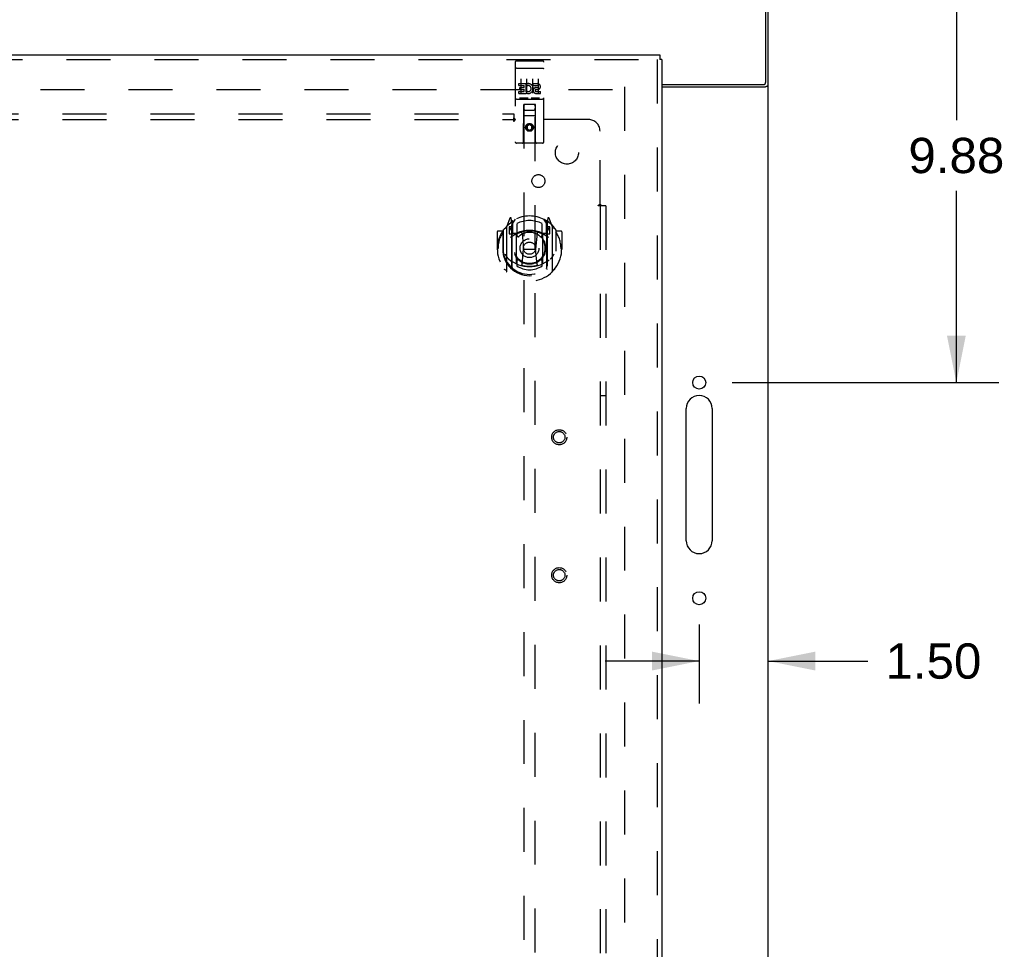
# Model space of a CAD drawing. Header units: inches. Extents: x 0 to 174, y 0 to 112.
# Tile 5 of 14: x 71 to 92, y 54 to 74. Entities that reach past the tile are written whole.
import ezdxf

# ---------------------------------------------------------------- set-up
doc = ezdxf.new("R2010")
doc.units = ezdxf.units.IN
doc.header["$LTSCALE"] = 9.560375
doc.header["$MEASUREMENT"] = 0
doc.linetypes.add('HIDDEN', pattern=[0.2, 0.1, -0.1])
doc.layers.get('0').update_dxf_attribs({"linetype": 'CONTINUOUS'})
for name, color, linetype in [('DEFAULT_2', 8, 'HIDDEN'), ('DIMENSIONS', 7, 'CONTINUOUS'), ('DOOR_ASSEMBLY', 7, 'CONTINUOUS'), ('SUBPANEL', 7, 'CONTINUOUS')]:
    doc.layers.add(name, color=color, linetype=linetype)
doc.styles.get("Standard").update_dxf_attribs({"font": 'arial.ttf'})
doc.dimstyles.new('DIMSTYLE_1', dxfattribs={"dimtxt": 0.766875, "dimasz": 1.0225, "dimexe": 0.09, "dimexo": 0.07, "dimgap": 0.0375, "dimtad": 0, "dimtih": 1, "dimtoh": 1, "dimzin": 4, "dimdsep": 46, "dimtxsty": 'Standard', "dimblk": '_FILLED', "dimblk1": '_FILLED', "dimblk2": '_FILLED', "dimcen": 0.09, "dimadec": 3, "dimazin": 1, "dimtfac": 1, "dimtdec": 3, "dimtofl": 0, "dimtmove": 0, "dimatfit": 3, "dimldrblk": '_FILLED', "dimfxl": 0, "dimtolj": 1, "dimtzin": 4, "dimarcsym": 0})

# ---------------------------------------------------------------- blocks, each defined once
blk = doc.blocks.new('_FILLED')
at = {"color": 0, "linetype": 'ByBlock'}
blk.add_solid([(0, 0), (-1, 0.2), (-1, -0.2)], dxfattribs=at)
blk = doc.blocks.new('*D9')
at = {"layer": 'DIMENSIONS', "color": 2, "linetype": 'Continuous'}
for p, q in [((87.543, 76.104), (91.947, 76.104)), ((91.027, 76.104), (91.027, 71.934)), ((91.027, 66.229), (91.027, 70.4)), ((86.155, 66.229), (91.947, 66.229))]:
    blk.add_line(p, q, dxfattribs=at)
at = {"layer": 'DIMENSIONS', "color": 2, "linetype": 'Continuous', "xscale": 1.0225, "yscale": 1.0225, "zscale": 1.0225}
for p, rotation in [((91.027, 76.104), 90), ((91.027, 66.229), 270)]:
    blk.add_blockref('_FILLED', p, dxfattribs=dict(at, rotation=rotation))
at = {"layer": 'DIMENSIONS', "color": 2, "linetype": 'Continuous', "insert": (91.027, 71.55), "char_height": 0.7669, "width": 2.08396, "attachment_point": 2, "line_spacing_factor": 0.9}
blk.add_mtext('9.88', dxfattribs=at)
blk = doc.blocks.new('*D10')
at = {"layer": 'DIMENSIONS', "color": 2, "linetype": 'Continuous'}
for p, q in [((85.439, 60.966), (85.439, 59.254)), ((85.439, 60.174), (83.394, 60.174)), ((86.939, 60.174), (89.102, 60.174))]:
    blk.add_line(p, q, dxfattribs=at)
at = {"layer": 'DIMENSIONS', "color": 2, "linetype": 'Continuous', "xscale": 1.0225, "yscale": 1.0225, "zscale": 1.0225}
blk.add_blockref('_FILLED', (85.439, 60.174), dxfattribs=at)
at = {"layer": 'DIMENSIONS', "color": 2, "linetype": 'Continuous', "xscale": 1.0225, "yscale": 1.0225, "zscale": 1.0225, "rotation": 180}
blk.add_blockref('_FILLED', (86.939, 60.174), dxfattribs=at)
at = {"layer": 'DIMENSIONS', "color": 2, "linetype": 'Continuous', "insert": (89.486, 60.558), "char_height": 0.7669, "width": 2.08396, "attachment_point": 1, "line_spacing_factor": 0.9}
blk.add_mtext('1.50', dxfattribs=at)

msp = doc.modelspace()

# ---------------------------------------------------------------- linework, layer by layer
at = {"color": 3, "linetype": 'Continuous'}
for p, q in [((86.887, 72.768), (86.887, 76.104)), ((86.939, 8.208), (86.939, 76)), ((84.626, 72.708), (86.827, 72.708)), ((84.626, 72.656), (86.869, 72.656)), ((86.893, 72.667), (86.904, 72.671)), ((85.158, 62.791), (85.158, 65.666)), ((85.72, 65.666), (85.72, 62.791))]:
    msp.add_line(p, q, dxfattribs=at)
for points in [[(86.869, 72.656), (86.871, 72.658), (86.873, 72.659), (86.876, 72.661), (86.879, 72.662), (86.882, 72.663), (86.885, 72.665), (86.889, 72.666), (86.893, 72.667)], [(86.904, 72.671), (86.908, 72.672), (86.911, 72.674), (86.915, 72.675), (86.918, 72.676), (86.921, 72.678), (86.924, 72.679), (86.926, 72.68), (86.929, 72.682), (86.931, 72.683), (86.933, 72.685), (86.934, 72.687), (86.936, 72.688), (86.937, 72.69), (86.938, 72.691), (86.938, 72.693), (86.939, 72.695), (86.939, 72.697)]]:
    msp.add_lwpolyline(points, dxfattribs=at)
for centre in [(85.439, 66.229), (85.439, 61.541)]:
    msp.add_circle(centre, 0.141, dxfattribs=at)
for centre, radius, start, end in [((86.827, 72.768), 0.06, 270, 360), ((85.439, 65.666), 0.281, 0, 180), ((85.439, 62.791), 0.281, 180, 360)]:
    msp.add_arc(centre, radius, start, end, dxfattribs=at)
at = {"layer": 'DEFAULT_2', "color": 8, "linetype": 'HIDDEN'}
for p, q in [((55.828, 72.604), (83.8, 72.604)), ((83.814, 72.656), (83.814, 11.552))]:
    msp.add_line(p, q, dxfattribs=at)
at = {"layer": 'DOOR_ASSEMBLY', "color": 3, "linetype": 'Continuous'}
for p, q in [((54.481, 73.354), (84.584, 73.354)), ((84.626, 73.25), (84.626, 10.958))]:
    msp.add_line(p, q, dxfattribs=at)
at = {"layer": 'DOOR_ASSEMBLY', "color": 8, "linetype": 'HIDDEN'}
for p, q in [((54.481, 73.25), (84.584, 73.25)), ((81.439, 73.192), (81.439, 71.467)), ((81.469, 73.222), (82.034, 73.222)), ((82.064, 71.467), (82.064, 73.192)), ((84.522, 73.25), (84.522, 10.958)), ((81.455, 73.063), (81.455, 73.063)), ((81.456, 73.063), (81.455, 73.063)), ((81.457, 73.063), (81.456, 73.063)), ((81.458, 73.063), (81.457, 73.063)), ((81.458, 73.063), (81.458, 73.063)), ((81.459, 73.063), (81.458, 73.063)), ((81.46, 73.063), (81.459, 73.063)), ((81.461, 73.064), (81.46, 73.063)), ((81.463, 73.064), (81.462, 73.064)), ((81.464, 73.064), (81.463, 73.064)), ((81.465, 73.064), (81.464, 73.064)), ((81.465, 73.064), (81.465, 73.064)), ((81.466, 73.064), (81.465, 73.064)), ((81.467, 73.064), (81.466, 73.064)), ((81.468, 73.064), (81.467, 73.064)), ((81.469, 73.064), (81.468, 73.064)), ((81.469, 73.064), (82.034, 73.064)), ((82.034, 73.064), (82.035, 73.064)), ((82.035, 73.064), (82.036, 73.064)), ((82.036, 73.064), (82.037, 73.064)), ((82.037, 73.064), (82.038, 73.064)), ((82.038, 73.064), (82.038, 73.064)), ((82.038, 73.064), (82.039, 73.064)), ((82.039, 73.064), (82.04, 73.064)), ((82.04, 73.064), (82.041, 73.064)), ((82.041, 73.064), (82.042, 73.064)), ((82.042, 73.064), (82.043, 73.063)), ((82.043, 73.063), (82.043, 73.063)), ((82.043, 73.063), (82.044, 73.063)), ((82.044, 73.063), (82.045, 73.063)), ((82.045, 73.063), (82.046, 73.063)), ((82.046, 73.063), (82.046, 73.063)), ((82.046, 73.063), (82.047, 73.063)), ((81.564, 72.831), (81.564, 72.525)), ((81.689, 72.831), (81.689, 72.525)), ((81.814, 72.831), (81.814, 72.525)), ((81.939, 72.831), (81.939, 72.525)), ((81.519, 72.687), (81.519, 72.729)), ((81.519, 72.729), (81.676, 72.729)), ((81.519, 72.687), (81.633, 72.687)), ((81.519, 72.516), (81.519, 72.558)), ((81.519, 72.558), (81.633, 72.558)), ((81.541, 72.602), (81.541, 72.644)), ((81.541, 72.644), (81.633, 72.644)), ((81.541, 72.602), (81.633, 72.602)), ((81.633, 72.644), (81.633, 72.687)), ((81.633, 72.558), (81.633, 72.602)), ((81.676, 72.551), (81.676, 72.729)), ((81.676, 72.551), (81.689, 72.57)), ((81.7, 72.681), (81.683, 72.72)), ((81.832, 72.687), (81.832, 72.729)), ((81.832, 72.729), (81.924, 72.729)), ((81.832, 72.687), (81.924, 72.687)), ((81.892, 72.602), (81.938, 72.602)), ((81.896, 72.643), (81.924, 72.643)), ((81.896, 72.558), (81.988, 72.558)), ((81.988, 72.516), (81.988, 72.558)), ((81.469, 72.394), (82.034, 72.394)), ((81.519, 72.516), (81.676, 72.516)), ((81.676, 72.516), (81.676, 72.528)), ((81.679, 72.526), (81.676, 72.528)), ((81.896, 72.516), (81.988, 72.516)), ((81.621, 71.467), (81.625, 72.277)), ((81.626, 72.277), (81.625, 72.277)), ((81.626, 72.277), (81.626, 44.275)), ((81.876, 72.277), (81.626, 72.277)), ((81.666, 72.152), (81.836, 72.152)), ((81.876, 44.275), (81.876, 72.277)), ((81.878, 72.277), (81.876, 72.277)), ((81.881, 71.467), (81.878, 72.277)), ((81.879, 72.027), (81.624, 72.027)), ((81.751, 71.849), (81.689, 71.813)), ((81.689, 71.813), (81.689, 71.74)), ((81.689, 71.813), (81.699, 71.807)), ((81.689, 71.74), (81.699, 71.746)), ((81.689, 71.74), (81.751, 71.704)), ((81.751, 71.837), (81.699, 71.807)), ((81.699, 71.807), (81.699, 71.746)), ((81.699, 71.746), (81.751, 71.716)), ((81.751, 71.849), (81.751, 71.837)), ((81.814, 71.813), (81.751, 71.849)), ((81.804, 71.807), (81.751, 71.837)), ((81.751, 71.716), (81.804, 71.746)), ((81.751, 71.704), (81.814, 71.74)), ((81.751, 71.704), (81.751, 71.716)), ((81.814, 71.813), (81.804, 71.807)), ((81.804, 71.746), (81.804, 71.807)), ((81.814, 71.74), (81.804, 71.746)), ((81.814, 71.74), (81.814, 71.813)), ((82.034, 71.437), (81.469, 71.437)), ((81.326, 69.803), (81.256, 69.627)), ((81.369, 69.719), (81.355, 69.8)), ((81.376, 69.672), (81.446, 69.781)), ((82.056, 69.781), (82.126, 69.672)), ((82.148, 69.8), (82.134, 69.719)), ((82.247, 69.627), (82.177, 69.803)), ((81.176, 69.544), (81.176, 69.086)), ((81.251, 69.617), (81.251, 68.649)), ((81.309, 69.612), (81.309, 69.462)), ((81.376, 69.612), (81.309, 69.612)), ((81.317, 69.604), (81.347, 69.558)), ((81.348, 69.723), (81.347, 69.722)), ((81.348, 69.723), (81.347, 69.722)), ((81.348, 69.723), (81.348, 69.723)), ((81.369, 68.703), (81.369, 69.719)), ((81.376, 68.728), (81.376, 69.731)), ((81.379, 69.706), (81.379, 69.499)), ((81.476, 69.684), (81.476, 69.431)), ((82.026, 69.431), (82.026, 69.684)), ((82.124, 69.499), (82.124, 69.706)), ((82.126, 68.728), (82.126, 69.731)), ((82.194, 69.612), (82.126, 69.612)), ((82.134, 69.719), (82.134, 68.703)), ((82.155, 69.722), (82.151, 69.726)), ((82.156, 69.558), (82.186, 69.604)), ((82.194, 69.462), (82.194, 69.612)), ((82.251, 68.649), (82.251, 69.617)), ((82.326, 69.544), (82.326, 69.086)), ((81.051, 69.506), (81.051, 69.133)), ((81.169, 69.521), (81.066, 69.521)), ((81.169, 69.521), (81.169, 69.133)), ((81.177, 69.506), (81.169, 69.521)), ((81.309, 69.462), (81.369, 69.462)), ((81.469, 69.461), (81.396, 69.461)), ((81.399, 69.479), (81.465, 69.479)), ((81.469, 68.82), (81.469, 69.451)), ((81.588, 69.477), (81.619, 69.133)), ((81.914, 69.477), (81.884, 69.133)), ((82.106, 69.461), (82.034, 69.461)), ((82.034, 69.451), (82.034, 68.82)), ((82.038, 69.479), (82.104, 69.479)), ((82.134, 69.462), (82.194, 69.462)), ((82.334, 69.521), (82.326, 69.506)), ((82.334, 69.133), (82.334, 69.521)), ((82.436, 69.521), (82.334, 69.521)), ((82.451, 69.506), (82.451, 69.133)), ((81.051, 69.133), (81.066, 69.133)), ((81.169, 69.133), (81.184, 69.133)), ((81.589, 68.794), (81.619, 69.133)), ((81.619, 69.133), (81.884, 69.133)), ((81.914, 68.794), (81.884, 69.133)), ((82.334, 69.133), (82.319, 69.133)), ((82.436, 69.133), (82.451, 69.133)), ((81.176, 69.086), (81.176, 69.083)), ((82.326, 69.086), (82.326, 69.083)), ((81.476, 68.87), (81.476, 68.767)), ((82.026, 68.767), (82.026, 68.87))]:
    msp.add_line(p, q, dxfattribs=at)
at = {"layer": 'DOOR_ASSEMBLY', "color": 7, "linetype": 'Continuous'}
for p in [(84.584, 73.354), (84.626, 73.25)]:
    msp.add_line(p, (84.584, 73.25), dxfattribs=at)
at = {"layer": 'DOOR_ASSEMBLY', "color": 8, "linetype": 'HIDDEN'}
for points in [[(81.455, 73.063), (81.454, 73.063), (81.454, 73.063), (81.454, 73.063), (81.453, 73.063), (81.453, 73.063), (81.452, 73.063), (81.452, 73.063), (81.452, 73.062), (81.451, 73.062), (81.451, 73.062), (81.451, 73.062), (81.45, 73.062), (81.45, 73.062), (81.45, 73.062), (81.449, 73.062), (81.449, 73.062), (81.449, 73.062), (81.449, 73.062), (81.448, 73.062), (81.448, 73.062), (81.448, 73.062), (81.447, 73.062), (81.447, 73.061), (81.447, 73.061), (81.446, 73.061), (81.446, 73.061), (81.446, 73.061), (81.446, 73.061), (81.445, 73.061), (81.445, 73.061), (81.445, 73.061), (81.445, 73.061), (81.444, 73.061), (81.444, 73.061), (81.444, 73.061), (81.444, 73.06), (81.443, 73.06), (81.443, 73.06), (81.443, 73.06), (81.443, 73.06), (81.443, 73.06), (81.442, 73.06), (81.442, 73.06), (81.442, 73.06), (81.442, 73.06), (81.442, 73.06), (81.441, 73.059), (81.441, 73.059), (81.441, 73.059), (81.441, 73.059), (81.441, 73.059), (81.441, 73.059), (81.44, 73.059), (81.44, 73.059), (81.44, 73.059), (81.44, 73.059), (81.44, 73.058), (81.44, 73.058), (81.44, 73.058), (81.44, 73.058), (81.44, 73.058), (81.439, 73.058), (81.439, 73.058), (81.439, 73.058), (81.439, 73.058), (81.439, 73.058), (81.439, 73.057), (81.439, 73.057), (81.439, 73.057), (81.439, 73.057), (81.439, 73.057), (81.439, 73.057), (81.439, 73.057), (81.439, 73.057), (81.439, 73.057), (81.439, 73.056), (81.439, 73.056)], [(81.462, 73.064), (81.462, 73.064), (81.461, 73.064)], [(82.047, 73.063), (82.048, 73.063), (82.048, 73.063), (82.049, 73.063), (82.049, 73.063), (82.049, 73.063), (82.05, 73.063), (82.05, 73.063), (82.05, 73.063), (82.051, 73.062), (82.051, 73.062), (82.052, 73.062), (82.052, 73.062), (82.052, 73.062), (82.053, 73.062), (82.053, 73.062), (82.053, 73.062), (82.053, 73.062), (82.054, 73.062), (82.054, 73.062), (82.054, 73.062), (82.055, 73.062), (82.055, 73.062), (82.055, 73.062), (82.056, 73.061), (82.056, 73.061), (82.056, 73.061), (82.056, 73.061), (82.057, 73.061), (82.057, 73.061), (82.057, 73.061), (82.058, 73.061), (82.058, 73.061), (82.058, 73.061), (82.058, 73.061), (82.059, 73.061), (82.059, 73.061), (82.059, 73.06), (82.059, 73.06), (82.059, 73.06), (82.06, 73.06), (82.06, 73.06), (82.06, 73.06), (82.06, 73.06), (82.06, 73.06), (82.061, 73.06), (82.061, 73.06), (82.061, 73.06), (82.061, 73.059), (82.061, 73.059), (82.062, 73.059), (82.062, 73.059), (82.062, 73.059), (82.062, 73.059), (82.062, 73.059), (82.062, 73.059), (82.062, 73.059), (82.063, 73.059), (82.063, 73.058), (82.063, 73.058), (82.063, 73.058), (82.063, 73.058), (82.063, 73.058), (82.063, 73.058), (82.063, 73.058), (82.063, 73.058), (82.063, 73.058), (82.063, 73.058), (82.064, 73.057), (82.064, 73.057), (82.064, 73.057), (82.064, 73.057), (82.064, 73.057), (82.064, 73.057), (82.064, 73.057), (82.064, 73.057), (82.064, 73.057), (82.064, 73.056), (82.064, 73.056)], [(81.712, 72.41), (81.54, 72.41), (81.54, 72.41), (81.54, 72.41), (81.54, 72.41), (81.539, 72.41), (81.539, 72.41), (81.539, 72.41), (81.539, 72.41), (81.539, 72.41), (81.538, 72.41), (81.538, 72.41), (81.538, 72.41), (81.538, 72.41), (81.538, 72.41), (81.538, 72.41), (81.537, 72.41), (81.537, 72.41), (81.537, 72.41), (81.537, 72.41), (81.537, 72.41), (81.537, 72.41), (81.536, 72.41), (81.536, 72.41), (81.536, 72.41), (81.536, 72.41), (81.536, 72.41), (81.536, 72.41), (81.536, 72.41), (81.536, 72.41), (81.535, 72.41), (81.535, 72.41), (81.535, 72.41), (81.535, 72.41), (81.535, 72.411), (81.535, 72.411), (81.535, 72.411), (81.535, 72.411), (81.535, 72.411), (81.534, 72.411), (81.534, 72.411), (81.534, 72.411), (81.534, 72.411), (81.534, 72.411), (81.534, 72.411), (81.534, 72.411), (81.534, 72.411)], [(81.719, 72.411), (81.719, 72.411), (81.719, 72.411), (81.719, 72.411), (81.718, 72.411), (81.718, 72.411), (81.718, 72.411), (81.718, 72.411), (81.718, 72.411), (81.718, 72.411), (81.718, 72.411), (81.718, 72.411), (81.718, 72.411), (81.718, 72.41), (81.717, 72.41), (81.717, 72.41), (81.717, 72.41), (81.717, 72.41), (81.717, 72.41), (81.717, 72.41), (81.717, 72.41), (81.717, 72.41), (81.716, 72.41), (81.716, 72.41), (81.716, 72.41), (81.716, 72.41), (81.716, 72.41), (81.716, 72.41), (81.716, 72.41), (81.715, 72.41), (81.715, 72.41), (81.715, 72.41), (81.715, 72.41), (81.715, 72.41), (81.715, 72.41), (81.714, 72.41), (81.714, 72.41), (81.714, 72.41), (81.714, 72.41), (81.714, 72.41), (81.713, 72.41), (81.713, 72.41), (81.713, 72.41), (81.713, 72.41), (81.713, 72.41), (81.712, 72.41), (81.712, 72.41)], [(81.962, 72.41), (81.79, 72.41), (81.79, 72.41), (81.79, 72.41), (81.79, 72.41), (81.789, 72.41), (81.789, 72.41), (81.789, 72.41), (81.789, 72.41), (81.789, 72.41), (81.788, 72.41), (81.788, 72.41), (81.788, 72.41), (81.788, 72.41), (81.788, 72.41), (81.788, 72.41), (81.787, 72.41), (81.787, 72.41), (81.787, 72.41), (81.787, 72.41), (81.787, 72.41), (81.787, 72.41), (81.786, 72.41), (81.786, 72.41), (81.786, 72.41), (81.786, 72.41), (81.786, 72.41), (81.786, 72.41), (81.786, 72.41), (81.786, 72.41), (81.785, 72.41), (81.785, 72.41), (81.785, 72.41), (81.785, 72.41), (81.785, 72.411), (81.785, 72.411), (81.785, 72.411), (81.785, 72.411), (81.785, 72.411), (81.784, 72.411), (81.784, 72.411), (81.784, 72.411), (81.784, 72.411), (81.784, 72.411), (81.784, 72.411), (81.784, 72.411), (81.784, 72.411)], [(81.969, 72.411), (81.969, 72.411), (81.969, 72.411), (81.969, 72.411), (81.968, 72.411), (81.968, 72.411), (81.968, 72.411), (81.968, 72.411), (81.968, 72.411), (81.968, 72.411), (81.968, 72.411), (81.968, 72.411), (81.968, 72.411), (81.968, 72.41), (81.967, 72.41), (81.967, 72.41), (81.967, 72.41), (81.967, 72.41), (81.967, 72.41), (81.967, 72.41), (81.967, 72.41), (81.967, 72.41), (81.966, 72.41), (81.966, 72.41), (81.966, 72.41), (81.966, 72.41), (81.966, 72.41), (81.966, 72.41), (81.966, 72.41), (81.965, 72.41), (81.965, 72.41), (81.965, 72.41), (81.965, 72.41), (81.965, 72.41), (81.965, 72.41), (81.964, 72.41), (81.964, 72.41), (81.964, 72.41), (81.964, 72.41), (81.964, 72.41), (81.963, 72.41), (81.963, 72.41), (81.963, 72.41), (81.963, 72.41), (81.963, 72.41), (81.962, 72.41), (81.962, 72.41)], [(81.206, 69.572), (81.207, 69.572), (81.207, 69.573), (81.208, 69.574), (81.209, 69.575), (81.209, 69.576), (81.21, 69.577), (81.211, 69.577), (81.212, 69.578), (81.212, 69.579), (81.213, 69.58), (81.214, 69.58), (81.215, 69.581), (81.216, 69.582), (81.216, 69.582), (81.217, 69.583), (81.218, 69.584), (81.219, 69.584), (81.22, 69.585), (81.22, 69.586), (81.221, 69.586), (81.222, 69.587), (81.223, 69.587), (81.224, 69.588), (81.225, 69.589), (81.226, 69.589), (81.226, 69.59), (81.227, 69.59), (81.228, 69.591), (81.229, 69.591), (81.23, 69.592), (81.231, 69.592), (81.232, 69.593), (81.233, 69.593), (81.234, 69.593)], [(82.269, 69.593), (82.27, 69.593), (82.271, 69.593), (82.272, 69.592), (82.273, 69.592), (82.273, 69.591), (82.274, 69.591), (82.275, 69.59), (82.276, 69.59), (82.277, 69.589), (82.278, 69.589), (82.279, 69.588), (82.28, 69.587), (82.281, 69.587), (82.281, 69.586), (82.282, 69.586), (82.283, 69.585), (82.284, 69.584), (82.285, 69.584), (82.285, 69.583), (82.286, 69.582), (82.287, 69.582), (82.288, 69.581), (82.289, 69.58), (82.289, 69.58), (82.29, 69.579), (82.291, 69.578), (82.292, 69.577), (82.292, 69.577), (82.293, 69.576), (82.294, 69.575), (82.295, 69.574), (82.295, 69.573), (82.296, 69.572), (82.297, 69.572)], [(81.219, 69.019), (81.222, 69.014), (81.225, 69.009), (81.228, 69.004), (81.231, 69), (81.234, 68.995), (81.236, 68.991), (81.239, 68.987), (81.242, 68.983), (81.244, 68.979), (81.247, 68.976), (81.249, 68.972), (81.251, 68.969), (81.254, 68.966), (81.256, 68.963), (81.258, 68.96), (81.261, 68.957), (81.263, 68.954), (81.265, 68.951), (81.267, 68.949), (81.269, 68.946), (81.271, 68.944), (81.273, 68.942), (81.275, 68.94), (81.277, 68.937), (81.279, 68.935), (81.281, 68.933), (81.282, 68.932), (81.284, 68.93), (81.286, 68.928), (81.287, 68.926), (81.289, 68.925), (81.291, 68.923), (81.292, 68.922), (81.294, 68.92), (81.295, 68.919), (81.297, 68.918)], [(82.206, 68.918), (82.207, 68.919), (82.209, 68.92), (82.21, 68.922), (82.212, 68.923), (82.213, 68.925), (82.215, 68.926), (82.217, 68.928), (82.219, 68.93), (82.22, 68.932), (82.222, 68.933), (82.224, 68.935), (82.226, 68.937), (82.228, 68.94), (82.23, 68.942), (82.232, 68.944), (82.234, 68.946), (82.236, 68.949), (82.238, 68.951), (82.24, 68.954), (82.242, 68.957), (82.244, 68.96), (82.246, 68.963), (82.249, 68.966), (82.251, 68.969), (82.253, 68.972), (82.256, 68.976), (82.258, 68.979), (82.261, 68.983), (82.264, 68.987), (82.266, 68.991), (82.269, 68.995), (82.272, 69), (82.275, 69.004), (82.278, 69.009), (82.281, 69.014), (82.284, 69.019)], [(81.234, 68.672), (81.233, 68.673), (81.232, 68.673), (81.231, 68.673), (81.23, 68.674), (81.229, 68.674), (81.228, 68.675), (81.227, 68.675), (81.226, 68.676), (81.226, 68.676), (81.225, 68.677), (81.224, 68.678), (81.223, 68.678), (81.222, 68.679), (81.221, 68.679), (81.22, 68.68), (81.22, 68.681), (81.219, 68.681), (81.218, 68.682), (81.217, 68.683), (81.216, 68.683), (81.216, 68.684), (81.215, 68.685), (81.214, 68.685), (81.213, 68.686), (81.212, 68.687), (81.212, 68.688), (81.211, 68.688), (81.21, 68.689), (81.209, 68.69), (81.209, 68.691), (81.208, 68.692), (81.207, 68.692), (81.207, 68.693), (81.206, 68.694)], [(81.939, 68.776), (81.934, 68.775), (81.928, 68.773), (81.923, 68.772), (81.918, 68.77), (81.912, 68.769), (81.907, 68.768), (81.901, 68.767), (81.896, 68.765), (81.89, 68.764), (81.885, 68.763), (81.879, 68.762), (81.874, 68.761), (81.868, 68.76), (81.863, 68.759), (81.857, 68.758), (81.852, 68.758), (81.846, 68.757), (81.841, 68.756), (81.835, 68.755), (81.829, 68.755), (81.824, 68.754), (81.818, 68.754), (81.813, 68.753), (81.807, 68.753), (81.802, 68.752), (81.796, 68.752), (81.79, 68.751), (81.785, 68.751), (81.779, 68.751), (81.774, 68.751), (81.768, 68.751), (81.762, 68.75), (81.757, 68.75), (81.751, 68.75), (81.746, 68.75), (81.74, 68.75), (81.735, 68.751), (81.729, 68.751), (81.723, 68.751), (81.718, 68.751), (81.712, 68.751), (81.707, 68.752), (81.701, 68.752), (81.695, 68.753), (81.69, 68.753), (81.684, 68.754), (81.679, 68.754), (81.673, 68.755), (81.668, 68.755), (81.662, 68.756), (81.656, 68.757), (81.651, 68.758), (81.645, 68.758), (81.64, 68.759), (81.634, 68.76), (81.629, 68.761), (81.623, 68.762), (81.618, 68.763), (81.612, 68.764), (81.607, 68.765), (81.601, 68.767), (81.596, 68.768), (81.59, 68.769), (81.585, 68.77), (81.58, 68.772), (81.574, 68.773), (81.569, 68.775), (81.563, 68.776)], [(82.297, 68.694), (82.296, 68.693), (82.295, 68.692), (82.295, 68.692), (82.294, 68.691), (82.293, 68.69), (82.292, 68.689), (82.292, 68.688), (82.291, 68.688), (82.29, 68.687), (82.289, 68.686), (82.289, 68.685), (82.288, 68.685), (82.287, 68.684), (82.286, 68.683), (82.285, 68.683), (82.285, 68.682), (82.284, 68.681), (82.283, 68.681), (82.282, 68.68), (82.281, 68.679), (82.281, 68.679), (82.28, 68.678), (82.279, 68.678), (82.278, 68.677), (82.277, 68.676), (82.276, 68.676), (82.275, 68.675), (82.274, 68.675), (82.273, 68.674), (82.273, 68.674), (82.272, 68.673), (82.271, 68.673), (82.27, 68.673), (82.269, 68.672)]]:
    msp.add_lwpolyline(points, dxfattribs=at)
for centre, radius in [((81.751, 71.777), 0.085), ((81.751, 71.777), 0.0845), ((81.751, 69.151), 0.35), ((81.751, 69.151), 0.335), ((81.751, 69.151), 0.205), ((81.751, 69.151), 0.133), ((82.397, 65.041), 0.164), ((82.397, 65.041), 0.124), ((82.397, 62.041), 0.164), ((82.397, 62.041), 0.124)]:
    msp.add_circle(centre, radius, dxfattribs=at)
for centre, radius, start, end in [((81.469, 73.192), 0.03, 90, 180), ((82.034, 73.192), 0.03, 0, 90), ((81.725, 72.622), 0.107, 244.2636, 113.4027), ((81.725, 72.622), 0.0639, 234.8895, 113.4026), ((81.896, 72.579), 0.0635, 90, 270), ((81.896, 72.58), 0.0219, 100.307, 270), ((81.924, 72.665), 0.0644, 282.2995, 90.0775), ((81.924, 72.665), 0.0219, 269.9011, 90), ((81.469, 72.364), 0.03, 90, 180), ((82.034, 72.364), 0.03, 0, 90), ((81.666, 72.237), 0.04, 90, 180), ((81.666, 72.192), 0.04, 180, 270), ((81.836, 72.237), 0.04, 0, 90), ((81.836, 72.192), 0.04, 270, 360), ((81.469, 71.467), 0.03, 180, 270), ((81.591, 71.467), 0.03, 270, 360), ((81.911, 71.467), 0.03, 180, 270), ((82.034, 71.467), 0.03, 270, 360), ((81.751, 69.151), 0.7, 35.2961, 144.7039), ((81.34, 69.797), 0.015, 10, 158.1959), ((82.163, 69.797), 0.015, 21.8041, 170), ((81.751, 69.133), 0.7, 125.5126, 54.4874), ((81.196, 69.544), 0.02, 144.7039, 180), ((81.266, 69.617), 0.015, 135.0748, 180), ((81.321, 69.607), 0.005, 90, 212.6792), ((81.356, 69.686), 0.02, 0, 125.5126), ((81.359, 69.706), 0.02, 0, 125.2543), ((81.188, 69.457), 0.188, 0, 32.6792), ((81.396, 69.731), 0.02, 121.4688, 179.9992), ((81.751, 69.151), 0.6, 62.7204, 117.2796), ((82.106, 69.731), 0.02, 0, 58.5295), ((82.144, 69.706), 0.02, 54.7457, 180), ((82.146, 69.686), 0.02, 54.4874, 180), ((82.314, 69.457), 0.188, 147.3208, 180), ((82.181, 69.607), 0.005, 327.3208, 90), ((82.236, 69.617), 0.015, 0, 44.9252), ((82.306, 69.544), 0.02, 0, 35.2961), ((81.066, 69.506), 0.015, 90, 180), ((81.751, 69.133), 0.685, 146.9885, 180), ((81.751, 68.82), 0.7, 53.2319, 126.7681), ((81.396, 69.481), 0.02, 180, 270), ((81.399, 69.499), 0.02, 180, 270), ((81.465, 69.499), 0.02, 270, 293.464), ((81.484, 69.451), 0.015, 112.9863, 180), ((81.751, 68.838), 0.7, 66.536, 113.464), ((81.506, 69.431), 0.03, 180, 311.1261), ((81.751, 69.151), 0.343, 48.8739, 131.1261), ((81.568, 69.475), 0.02, 5.0796, 105.6131), ((81.934, 69.475), 0.02, 74.3869, 174.9204), ((81.996, 69.431), 0.03, 228.8739, 360), ((82.019, 69.451), 0.015, 0, 67.0137), ((82.038, 69.499), 0.02, 246.536, 270), ((82.104, 69.499), 0.02, 270, 360), ((82.106, 69.481), 0.02, 270, 360), ((81.751, 69.133), 0.685, 0, 33.0115), ((82.436, 69.506), 0.015, 0, 90), ((81.751, 69.135), 0.583, 180.2464, 359.7536), ((81.196, 69.086), 0.02, 180, 187.6622), ((81.751, 69.161), 0.58, 187.6622, 352.3378), ((81.751, 69.45), 0.7, 229.529, 310.471), ((81.506, 68.87), 0.03, 48.8739, 180), ((81.996, 68.87), 0.03, 0, 131.1261), ((82.306, 69.086), 0.02, 352.3378, 360), ((81.384, 68.703), 0.015, 180, 229.6413), ((81.396, 68.728), 0.02, 180, 230.6594), ((81.484, 68.82), 0.015, 180, 247.0137), ((81.751, 69.161), 0.48, 235.0461, 304.9539), ((81.751, 69.151), 0.343, 228.8739, 311.1261), ((81.569, 68.795), 0.02, 254.4248, 354.9204), ((81.934, 68.795), 0.02, 185.0796, 285.5752), ((82.019, 68.82), 0.015, 292.9863, 360), ((82.106, 68.728), 0.02, 309.3378, 359.9984), ((82.119, 68.703), 0.015, 310.3587, 360), ((81.266, 68.649), 0.015, 180, 224.9252), ((82.236, 68.649), 0.015, 315.0748, 360)]:
    msp.add_arc(centre, radius, start, end, dxfattribs=at)
at = {"layer": 'SUBPANEL', "color": 8, "linetype": 'HIDDEN'}
for p, q in [((58.22, 72.073), (81.408, 72.073)), ((58.22, 71.948), (81.408, 71.948)), ((81.408, 72.073), (81.408, 71.987)), ((81.408, 71.907), (81.408, 71.987)), ((83.033, 71.948), (81.443, 71.948)), ((83.283, 70.108), (83.283, 71.698)), ((83.321, 70.073), (83.242, 70.073)), ((83.283, 70.073), (83.283, 14.136)), ((83.301, 70.09), (83.295, 70.097)), ((83.408, 70.073), (83.321, 70.073)), ((83.408, 70.073), (83.408, 14.136)), ((83.283, 65.948), (83.408, 65.948))]:
    msp.add_line(p, q, dxfattribs=at)
for points in [[(81.408, 71.987), (81.409, 71.984), (81.411, 71.982), (81.412, 71.98), (81.414, 71.978), (81.415, 71.977), (81.417, 71.975), (81.418, 71.973), (81.42, 71.971), (81.422, 71.97), (81.423, 71.968), (81.425, 71.967)], [(81.408, 71.907), (81.409, 71.908), (81.411, 71.909), (81.413, 71.909), (81.414, 71.91), (81.416, 71.911), (81.417, 71.913), (81.419, 71.914), (81.42, 71.915), (81.422, 71.917), (81.423, 71.919), (81.425, 71.921), (81.426, 71.922), (81.427, 71.924), (81.429, 71.927), (81.43, 71.929), (81.433, 71.933)], [(81.425, 71.967), (81.431, 71.96), (81.433, 71.958), (81.435, 71.957), (81.437, 71.955), (81.438, 71.953), (81.44, 71.951), (81.442, 71.95), (81.443, 71.948)], [(81.433, 71.933), (81.434, 71.936), (81.436, 71.938), (81.437, 71.94), (81.439, 71.943), (81.44, 71.945), (81.442, 71.946), (81.443, 71.948)], [(83.242, 70.073), (83.242, 70.075), (83.243, 70.077), (83.244, 70.078), (83.245, 70.08), (83.246, 70.081), (83.247, 70.083), (83.248, 70.084), (83.25, 70.086), (83.252, 70.087), (83.253, 70.089), (83.255, 70.09), (83.257, 70.091), (83.259, 70.093), (83.261, 70.094), (83.263, 70.095)], [(83.263, 70.095), (83.268, 70.098), (83.27, 70.1), (83.273, 70.101), (83.275, 70.103), (83.277, 70.104), (83.279, 70.106), (83.281, 70.107), (83.283, 70.108)], [(83.295, 70.097), (83.293, 70.099), (83.291, 70.1), (83.289, 70.102), (83.287, 70.104), (83.286, 70.106), (83.284, 70.107), (83.283, 70.108)], [(83.321, 70.073), (83.319, 70.075), (83.317, 70.076), (83.315, 70.078), (83.313, 70.079), (83.311, 70.081), (83.309, 70.082), (83.308, 70.084), (83.306, 70.086), (83.304, 70.087), (83.303, 70.089), (83.301, 70.09)]]:
    msp.add_lwpolyline(points, dxfattribs=at)
for centre, radius in [((82.564, 71.229), 0.25), ((81.945, 70.611), 0.141)]:
    msp.add_circle(centre, radius, dxfattribs=at)
msp.add_arc((83.033, 71.698), 0.25, 0, 90, dxfattribs=at)

# ---------------------------------------------------------------- dimensions: what is measured, and where the dimension line sits
at = {"layer": 'DIMENSIONS', "color": 2, "linetype": 'Continuous'}
for base, p1, p2, angle, picture, middle in [((91.026955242, 66.229314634), (87.472551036, 76.104314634), (86.084551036, 66.229314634), 270, '*D9', (91.023110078, 71.162536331)), ((85.439, 60.174), (86.939, 72.656), (85.439, 59.184), 180, '*D10', (90.561, 60.17))]:
    dim = msp.add_linear_dim(base=base, p1=p1, p2=p2, angle=angle, dimstyle='DIMSTYLE_1', dxfattribs=at)
    dim.commit()
    dim.dimension.update_dxf_attribs({"geometry": picture, "text_midpoint": middle, "dimtype": 160})

doc.saveas('drawing.dxf')
